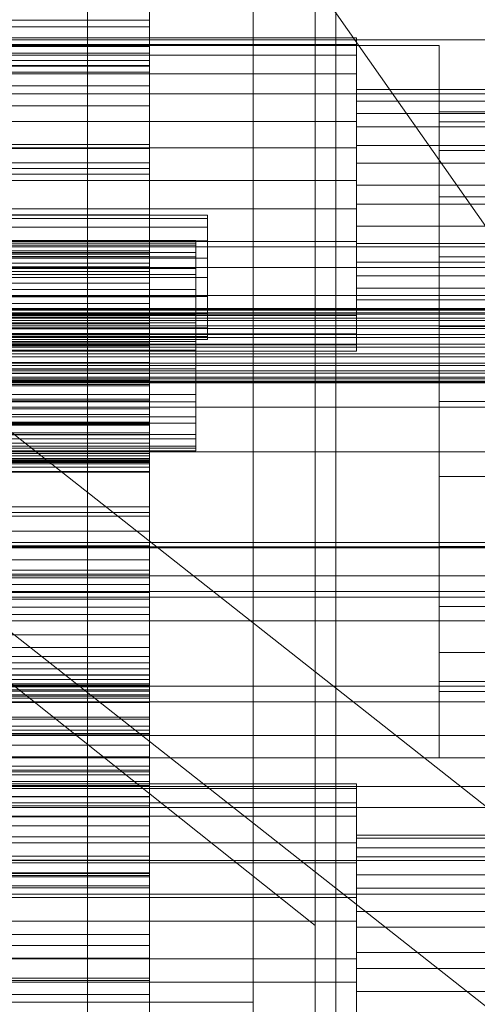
# Model space of a CAD drawing. Header units: millimetres. Extents: x -4738 to 65662, y -68080 to 6847.
# Tile 94 of 256: x 269 to 379, y -35776 to -35538. Entities that reach past the tile are written whole.
import ezdxf

# ---------------------------------------------------------------- set-up
doc = ezdxf.new("R2010")
doc.units = ezdxf.units.MM
for name, color, linetype, lineweight in [('COTAS_O', 1, 'Continuous', 0), ('COTAS_P', 1, 'Continuous', 0), ('frontal_bajante_movil', 7, 'Continuous', 0), ('frontal_briquetadora', 7, 'Continuous', 0), ('frontal_C01', 7, 'Continuous', 0), ('frontal_C02', 7, 'Continuous', 0), ('frontal_C03', 7, 'Continuous', 0), ('frontal_C04', 7, 'Continuous', 0)]:
    doc.layers.add(name, color=color, linetype=linetype, lineweight=lineweight)
doc.dimstyles.new('R19_100', dxfattribs={"dimtxt": 250, "dimasz": 150, "dimexe": 150, "dimexo": 80, "dimgap": 100, "dimtad": 1, "dimtih": 1, "dimtoh": 1, "dimdsep": 46, "dimcen": 0.09, "dimadec": 0, "dimazin": 0, "dimtfac": 1, "dimtdec": 4, "dimtofl": 0, "dimtmove": 0, "dimatfit": 3, "dimfxl": 1, "dimtolj": 1, "dimtzin": 0, "dimarcsym": 0})

# ---------------------------------------------------------------- blocks, each defined once
blk = doc.blocks.new('DIM_R30_54')
at = {"layer": 'COTAS_O'}
for p, q in [((-1480, -35300), (-1330, -35255)), ((490, -35300), (340, -35255)), ((-1480, -36000), (-1480, -35300)), ((-1480, -35300), (490, -35300)), ((-1480, -35300), (-1330, -35345)), ((490, -35300), (340, -35345)), ((490, -36000), (490, -35300))]:
    blk.add_line(p, q, dxfattribs=at)
blk.add_text('1970 O', height=250, dxfattribs=at).set_placement((-495, -35200))
blk = doc.blocks.new('DIM_R30_56')
at = {"layer": 'COTAS_O'}
for p, q in [((-1400, -35300), (-1250, -35255)), ((1400, -35300), (1250, -35255)), ((-1400, -36000), (-1400, -35300)), ((-1400, -35300), (1400, -35300)), ((-1400, -35300), (-1250, -35345)), ((1400, -35300), (1250, -35345)), ((1400, -36000), (1400, -35300))]:
    blk.add_line(p, q, dxfattribs=at)
blk.add_text('2800 O', height=250, dxfattribs=at).set_placement((0, -35200))
blk = doc.blocks.new('DIM_R30_57')
at = {"layer": 'COTAS_P'}
for p, q in [((-305, -34680), (395, -34680)), ((395, -34680), (350, -34830)), ((395, -36000), (395, -34680)), ((395, -34680), (440, -34830)), ((395, -36000), (350, -35850)), ((395, -36000), (440, -35850)), ((-305, -36000), (395, -36000))]:
    blk.add_line(p, q, dxfattribs=at)
blk.add_text('1320 P', height=250, rotation=90, dxfattribs=at).set_placement((295, -35340))
blk = doc.blocks.new('DIM_R30_58')
at = {"layer": 'COTAS_P'}
for p, q in [((-305, -35300), (-155, -35255)), ((345, -35300), (195, -35255)), ((-305, -36000), (-305, -35300)), ((-305, -35300), (345, -35300)), ((-305, -35300), (-155, -35345)), ((345, -35300), (195, -35345)), ((345, -36000), (345, -35300))]:
    blk.add_line(p, q, dxfattribs=at)
blk.add_text('650 P', height=250, dxfattribs=at).set_placement((20, -35200))

msp = doc.modelspace()

# ---------------------------------------------------------------- linework, layer by layer
at = {"layer": 'frontal_bajante_movil'}
for p, q in [((285, -35840), (285, -35429)), ((325, -35840), (325, -35429)), ((20, -35775), (325, -35775)), ((260, -35775), (300, -35775)), ((300, -35815), (300, -35775)), ((325, -35815), (325, -35775))]:
    msp.add_line(p, q, dxfattribs=at)
at = {"layer": 'frontal_briquetadora'}
for p, q in [((-674.804, -34950), (340, -35756.525)), ((340, -35980), (340, -34950)), ((340, -35884.261), (340, -35756.525))]:
    msp.add_line(p, q, dxfattribs=at)
at = {"layer": 'frontal_C01'}
for p, q in [((414.443, -35635.099), (154.443, -35264.29)), ((-300, -35567.898), (300, -35567.898)), ((300, -35572.36), (300, -35567.898)), ((300, -35567.898), (300, -35593.55)), ((300, -35568.839), (-300, -35568.839)), ((300, -35594.366), (300, -35568.839)), ((300, -35568.839), (300, -35573.69)), ((300, -35572.36), (-300, -35572.36)), ((300, -35597.417), (300, -35572.36)), ((-300, -35573.69), (300, -35573.69)), ((300, -35573.69), (300, -35598.569)), ((300, -35593.55), (-300, -35593.55)), ((-300, -35594.07), (300, -35594.07)), ((-300, -35594.366), (300, -35594.366)), ((300, -35593.55), (300, -35597.417)), ((300, -35594.07), (300, -35642.509)), ((300, -35594.07), (300, -35596.55)), ((300, -35598.569), (300, -35594.366)), ((300, -35594.947), (-300, -35594.947)), ((300, -35596.55), (-300, -35596.55)), ((300, -35643.096), (300, -35594.947)), ((300, -35597.644), (300, -35594.947)), ((300, -35644.988), (300, -35596.55)), ((-300, -35597.417), (300, -35597.417)), ((-300, -35597.644), (300, -35597.644)), ((300, -35598.569), (-300, -35598.569)), ((300, -35597.644), (300, -35645.792)), ((-300, -35613.579), (300, -35613.579)), ((300, -35626.159), (300, -35613.579)), ((300, -35613.579), (300, -35633.131)), ((300, -35616.539), (-300, -35616.539)), ((300, -35635.696), (300, -35616.539)), ((300, -35616.539), (300, -35629.404)), ((300, -35626.159), (-300, -35626.159)), ((300, -35644.032), (300, -35626.159)), ((-300, -35629.404), (300, -35629.404)), ((300, -35629.404), (300, -35646.844)), ((-450, -35631.373), (450, -35631.373)), ((300, -35633.131), (-300, -35633.131)), ((300, -35633.131), (300, -35644.032)), ((-300, -35634.958), (300, -35634.958)), ((-300, -35635.696), (300, -35635.696)), ((300, -35634.958), (300, -35670.707)), ((300, -35634.958), (300, -35641.949)), ((300, -35646.844), (300, -35635.696)), ((300, -35637.57), (-300, -35637.57)), ((300, -35672.527), (300, -35637.57)), ((300, -35644.72), (300, -35637.57)), ((300, -35640.008), (-300, -35640.008)), ((300, -35641.949), (-300, -35641.949)), ((300, -35644.444), (300, -35640.008)), ((300, -35640.008), (300, -35643.748)), ((300, -35677.698), (300, -35641.949)), ((450, -35642.157), (-450, -35642.157)), ((300, -35642.509), (-300, -35642.509)), ((-300, -35643.096), (300, -35643.096)), ((300, -35643.748), (-300, -35643.748)), ((-300, -35644.032), (300, -35644.032)), ((300, -35644.988), (300, -35642.509)), ((300, -35643.096), (300, -35645.792)), ((300, -35643.748), (300, -35655.412)), ((300, -35644.444), (-300, -35644.444)), ((-300, -35644.72), (300, -35644.72)), ((-300, -35644.988), (300, -35644.988)), ((300, -35645.792), (-300, -35645.792)), ((300, -35656.755), (300, -35644.444)), ((300, -35644.72), (300, -35679.677)), ((300, -35646.844), (-300, -35646.844)), ((300, -35655.412), (-300, -35655.412)), ((300, -35655.412), (300, -35674.203)), ((300, -35656.755), (-300, -35656.755)), ((300, -35676.102), (300, -35656.755)), ((-450, -35664.006), (450, -35664.006)), ((450, -35665.076), (-450, -35665.076)), ((450, -35672.095), (-450, -35672.095)), ((300, -35670.707), (-300, -35670.707)), ((-300, -35672.527), (300, -35672.527)), ((300, -35677.698), (300, -35670.707)), ((300, -35672.527), (300, -35679.677)), ((300, -35674.203), (-300, -35674.203)), ((300, -35674.203), (300, -35698.84)), ((-450, -35675.861), (450, -35675.861)), ((300, -35676.102), (-300, -35676.102)), ((-300, -35677.698), (300, -35677.698)), ((300, -35701.167), (300, -35676.102)), ((300, -35679.677), (-300, -35679.677)), ((-300, -35698.493), (300, -35698.493)), ((300, -35698.84), (-300, -35698.84)), ((300, -35715.821), (300, -35698.493)), ((300, -35698.493), (300, -35706.707)), ((300, -35698.84), (300, -35727.646)), ((300, -35701.167), (-300, -35701.167)), ((300, -35730.241), (300, -35701.167)), ((450, -35702.525), (-450, -35702.525)), ((300, -35702.68), (-300, -35702.68)), ((300, -35710.334), (300, -35702.68)), ((300, -35702.68), (300, -35720.111)), ((300, -35706.707), (-300, -35706.707)), ((300, -35706.707), (300, -35721.72)), ((-450, -35710.613), (450, -35710.613)), ((-300, -35709.351), (300, -35709.351)), ((-300, -35710.334), (300, -35710.334)), ((300, -35709.351), (300, -35722.831)), ((300, -35709.351), (300, -35718.98)), ((300, -35725.438), (300, -35710.334)), ((300, -35712.998), (-300, -35712.998)), ((300, -35725.397), (300, -35712.998)), ((300, -35722.686), (300, -35712.998)), ((300, -35715.821), (-300, -35715.821)), ((300, -35721.72), (300, -35715.821)), ((300, -35718.98), (-300, -35718.98)), ((-300, -35720.111), (300, -35720.111)), ((300, -35732.461), (300, -35718.98)), ((300, -35720.111), (300, -35725.438)), ((350, -35722.272), (-350, -35722.272)), ((-300, -35721.72), (300, -35721.72)), ((-300, -35722.686), (300, -35722.686)), ((300, -35722.831), (-300, -35722.831)), ((300, -35722.686), (300, -35735.085)), ((300, -35732.461), (300, -35722.831)), ((350, -35723.407), (350, -35722.272)), ((350, -35722.272), (350, -35726.88)), ((350, -35723.407), (-350, -35723.407)), ((350, -35730.113), (350, -35723.407)), ((350, -35726.88), (-350, -35726.88)), ((-300, -35725.397), (300, -35725.397)), ((300, -35725.438), (-300, -35725.438)), ((-300, -35727.646), (300, -35727.646)), ((300, -35725.397), (300, -35735.085)), ((300, -35727.646), (300, -35758.657)), ((350, -35726.88), (350, -35736.531)), ((350, -35730.113), (-350, -35730.113)), ((300, -35730.241), (-300, -35730.241)), ((300, -35761.343), (300, -35730.241)), ((350, -35741.37), (350, -35730.113)), ((-300, -35732.461), (300, -35732.461)), ((350, -35737.775), (350, -35734.682)), ((350, -35734.682), (350, -35735.444)), ((500, -35734.682), (350, -35734.682)), ((350, -35736.531), (-350, -35736.531)), ((300, -35735.085), (-300, -35735.085)), ((350, -35735.444), (350, -35739.945)), ((500, -35735.444), (350, -35735.444)), ((350, -35736.531), (350, -35749.755)), ((350, -35744.251), (350, -35737.775)), ((500, -35737.775), (350, -35737.775)), ((-450, -35740.847), (450, -35740.847)), ((350, -35741.37), (-350, -35741.37)), ((350, -35739.945), (350, -35747.498)), ((500, -35739.945), (350, -35739.945)), ((350, -35755.462), (350, -35741.37)), ((350, -35753.125), (350, -35744.251)), ((500, -35744.251), (350, -35744.251)), ((450, -35748.935), (-450, -35748.935)), ((350, -35747.498), (350, -35756.955)), ((500, -35747.498), (350, -35747.498)), ((-350, -35749.755), (350, -35749.755)), ((350, -35749.755), (350, -35764.538)), ((350, -35763.045), (350, -35753.125)), ((350, -35753.125), (500, -35753.125)), ((350, -35755.462), (-350, -35755.462)), ((350, -35770.245), (350, -35755.462)), ((350, -35756.955), (350, -35766.875)), ((500, -35756.955), (350, -35756.955)), ((300, -35758.657), (-300, -35758.657)), ((300, -35758.657), (300, -35789.759)), ((300, -35761.343), (-300, -35761.343)), ((300, -35792.354), (300, -35761.343)), ((350, -35772.502), (350, -35763.045)), ((500, -35763.045), (350, -35763.045)), ((350, -35764.538), (-350, -35764.538)), ((350, -35764.538), (350, -35778.63)), ((350, -35766.875), (350, -35775.749)), ((500, -35766.875), (350, -35766.875)), ((350, -35770.245), (-350, -35770.245)), ((350, -35783.469), (350, -35770.245)), ((350, -35780.055), (350, -35772.502)), ((500, -35772.502), (350, -35772.502))]:
    msp.add_line(p, q, dxfattribs=at)
at = {"layer": 'frontal_C02'}
for p, q in [((300, -35515.806), (300, -35544.234)), ((300, -35553.701), (300, -35524.294)), ((300, -35524.558), (300, -35539.461)), ((300, -35528.269), (300, -35545.825)), ((300, -35549.007), (300, -35534.104)), ((300, -35550.389), (300, -35535.177)), ((300, -35537.865), (-300, -35537.865)), ((300, -35539.461), (-300, -35539.461)), ((300, -35548.823), (300, -35537.865)), ((300, -35547.622), (300, -35537.865)), ((300, -35549.007), (300, -35539.461)), ((350, -35542.154), (-350, -35542.154)), ((350, -35543.727), (350, -35542.154)), ((350, -35542.154), (350, -35546.343)), ((430, -35542.585), (-430, -35542.585)), ((350, -35543.727), (-350, -35543.727)), ((-300, -35544.234), (300, -35544.234)), ((300, -35544.234), (300, -35575.099)), ((350, -35550.822), (350, -35543.727)), ((350, -35546.343), (-350, -35546.343)), ((-300, -35545.825), (300, -35545.825)), ((300, -35545.825), (300, -35550.389)), ((350, -35546.343), (350, -35555.655)), ((-300, -35547.622), (300, -35547.622)), ((-300, -35548.823), (300, -35548.823)), ((-300, -35549.007), (300, -35549.007)), ((300, -35547.622), (300, -35558.58)), ((300, -35548.823), (300, -35558.58)), ((350, -35550.822), (-350, -35550.822)), ((300, -35550.389), (-300, -35550.389)), ((350, -35562.36), (350, -35550.822)), ((300, -35553.701), (-300, -35553.701)), ((300, -35584.901), (300, -35553.701)), ((350, -35555.655), (-350, -35555.655)), ((350, -35557.414), (350, -35554.603)), ((350, -35554.603), (350, -35555.659)), ((500, -35554.603), (350, -35554.603)), ((350, -35555.655), (350, -35568.674)), ((350, -35555.659), (350, -35560.42)), ((500, -35555.659), (350, -35555.659)), ((300, -35558.58), (-300, -35558.58)), ((350, -35563.663), (350, -35557.414)), ((500, -35557.414), (350, -35557.414)), ((350, -35560.42), (350, -35568.163)), ((500, -35560.42), (350, -35560.42)), ((350, -35562.36), (-350, -35562.36)), ((350, -35576.583), (350, -35562.36)), ((350, -35572.4), (350, -35563.663)), ((500, -35563.663), (350, -35563.663)), ((350, -35568.163), (350, -35577.707)), ((500, -35568.163), (350, -35568.163)), ((-350, -35568.674), (350, -35568.674)), ((441.754, -35775.364), (181.754, -35570.656)), ((350, -35568.674), (350, -35583.417)), ((350, -35582.293), (350, -35572.4)), ((350, -35572.4), (500, -35572.4)), ((300, -35575.099), (-300, -35575.099)), ((300, -35575.099), (300, -35606.299)), ((350, -35576.583), (-350, -35576.583)), ((350, -35591.326), (350, -35576.583)), ((350, -35577.707), (350, -35587.6)), ((500, -35577.707), (350, -35577.707)), ((350, -35591.837), (350, -35582.293)), ((500, -35582.293), (350, -35582.293)), ((350, -35583.417), (-350, -35583.417)), ((300, -35584.901), (-300, -35584.901)), ((300, -35615.766), (300, -35584.901)), ((350, -35583.417), (350, -35597.64)), ((350, -35587.6), (350, -35596.337)), ((500, -35587.6), (350, -35587.6)), ((350, -35591.326), (-350, -35591.326)), ((-311.15, -35591.114), (311.15, -35591.114)), ((-311.15, -35591.711), (311.15, -35591.711)), ((311.15, -35591.711), (311.15, -35591.114)), ((311.15, -35591.114), (311.15, -35592.248)), ((311.15, -35593.996), (311.15, -35591.711)), ((350, -35604.345), (350, -35591.326)), ((350, -35599.58), (350, -35591.837)), ((500, -35591.837), (350, -35591.837)), ((430, -35592.585), (-430, -35592.585)), ((-311.15, -35592.248), (311.15, -35592.248)), ((-311.15, -35593.996), (311.15, -35593.996)), ((311.15, -35592.248), (311.15, -35595.033)), ((311.15, -35597.814), (311.15, -35593.996)), ((-311.15, -35595.033), (311.15, -35595.033)), ((311.15, -35595.033), (311.15, -35599.281)), ((350, -35596.337), (350, -35602.586)), ((500, -35596.337), (350, -35596.337)), ((430, -35597.585), (-430, -35597.585)), ((350, -35597.64), (-350, -35597.64)), ((-311.15, -35597.814), (311.15, -35597.814)), ((311.15, -35602.905), (311.15, -35597.814)), ((350, -35597.64), (350, -35609.178)), ((-311.15, -35599.281), (311.15, -35599.281)), ((300, -35601.42), (-300, -35601.42)), ((418.246, -35805.221), (158.246, -35600.513)), ((300, -35612.378), (300, -35601.42)), ((300, -35611.177), (300, -35601.42)), ((311.15, -35599.281), (311.15, -35604.702)), ((350, -35604.341), (350, -35599.58)), ((500, -35599.58), (350, -35599.58)), ((-311.15, -35602.905), (311.15, -35602.905)), ((311.15, -35608.923), (311.15, -35602.905)), ((350, -35602.586), (350, -35605.397)), ((500, -35602.586), (350, -35602.586)), ((350, -35604.345), (-350, -35604.345)), ((-311.15, -35604.702), (311.15, -35604.702)), ((300, -35606.299), (-300, -35606.299)), ((300, -35606.299), (300, -35635.706)), ((311.15, -35604.702), (311.15, -35610.927)), ((350, -35605.397), (350, -35604.341)), ((500, -35604.341), (350, -35604.341)), ((350, -35613.657), (350, -35604.345)), ((500, -35605.397), (350, -35605.397)), ((-440, -35607.501), (440, -35607.501)), ((-440, -35607.712), (440, -35607.712)), ((-440, -35607.902), (440, -35607.902)), ((-440, -35608.522), (440, -35608.522)), ((-440, -35608.889), (440, -35608.889)), ((-440, -35609.875), (440, -35609.875)), ((-440, -35610.394), (440, -35610.394)), ((350, -35609.178), (-350, -35609.178)), ((311.15, -35608.923), (-311.15, -35608.923)), ((-311.15, -35610.927), (311.15, -35610.927)), ((300, -35609.611), (-300, -35609.611)), ((-300, -35610.993), (300, -35610.993)), ((300, -35614.175), (300, -35609.611)), ((300, -35609.611), (300, -35624.823)), ((300, -35610.993), (300, -35625.896)), ((300, -35610.993), (300, -35620.539)), ((311.15, -35615.456), (311.15, -35608.923)), ((311.15, -35610.927), (311.15, -35617.53)), ((350, -35609.178), (350, -35616.273)), ((-440, -35611.679), (440, -35611.679)), ((-440, -35612.315), (440, -35612.315)), ((-300, -35611.177), (300, -35611.177)), ((-300, -35612.378), (300, -35612.378)), ((300, -35611.177), (300, -35622.135)), ((300, -35612.378), (300, -35622.135)), ((440, -35613.811), (-440, -35613.811)), ((-440, -35614.521), (440, -35614.521)), ((350, -35613.657), (-350, -35613.657)), ((-311.15, -35615.456), (311.15, -35615.456)), ((-300, -35614.175), (300, -35614.175)), ((300, -35615.766), (-300, -35615.766)), ((300, -35631.731), (300, -35614.175)), ((300, -35644.194), (300, -35615.766)), ((311.15, -35622.06), (311.15, -35615.456)), ((350, -35617.846), (350, -35613.657)), ((-440, -35616.126), (440, -35616.126)), ((-440, -35616.861), (440, -35616.861)), ((350, -35616.273), (-350, -35616.273)), ((350, -35617.846), (-350, -35617.846)), ((-311.15, -35617.53), (311.15, -35617.53)), ((311.15, -35617.53), (311.15, -35624.064)), ((350, -35616.273), (350, -35617.846)), ((-440, -35618.466), (440, -35618.466)), ((-440, -35619.176), (440, -35619.176)), ((300, -35620.539), (-300, -35620.539)), ((300, -35635.442), (300, -35620.539)), ((-440, -35620.671), (440, -35620.671)), ((-440, -35621.308), (440, -35621.308)), ((-440, -35622.592), (440, -35622.592)), ((-311.15, -35622.06), (311.15, -35622.06)), ((300, -35622.135), (-300, -35622.135)), ((311.15, -35628.284), (311.15, -35622.06)), ((-440, -35623.112), (440, -35623.112)), ((-440, -35624.097), (440, -35624.097)), ((-440, -35624.465), (440, -35624.465)), ((-440, -35625.084), (440, -35625.084)), ((-440, -35625.274), (440, -35625.274)), ((-311.15, -35624.064), (311.15, -35624.064)), ((-300, -35623.174), (300, -35623.174)), ((-300, -35624.823), (300, -35624.823)), ((300, -35623.174), (300, -35629.828)), ((300, -35638.057), (300, -35623.174)), ((300, -35624.823), (300, -35631.731)), ((311.15, -35624.064), (311.15, -35630.081)), ((-440, -35625.486), (440, -35625.486)), ((300, -35625.896), (-300, -35625.896)), ((300, -35635.442), (300, -35625.896)), ((-311.15, -35628.284), (311.15, -35628.284)), ((-311.15, -35630.081), (311.15, -35630.081)), ((300, -35629.828), (-300, -35629.828)), ((300, -35629.828), (300, -35647.004)), ((311.15, -35633.705), (311.15, -35628.284)), ((311.15, -35630.081), (311.15, -35635.172)), ((300, -35631.731), (-300, -35631.731)), ((-311.15, -35633.705), (311.15, -35633.705)), ((311.15, -35637.953), (311.15, -35633.705)), ((-311.15, -35635.172), (311.15, -35635.172)), ((-300, -35635.442), (300, -35635.442)), ((300, -35635.706), (-300, -35635.706)), ((300, -35635.706), (300, -35661.317)), ((311.15, -35635.172), (311.15, -35638.991)), ((-311.15, -35637.953), (311.15, -35637.953)), ((-311.15, -35638.991), (311.15, -35638.991)), ((300, -35638.057), (-300, -35638.057)), ((300, -35647.004), (300, -35638.057)), ((311.15, -35640.739), (311.15, -35637.953)), ((311.15, -35638.991), (311.15, -35641.276)), ((-311.15, -35640.739), (311.15, -35640.739)), ((-311.15, -35641.276), (311.15, -35641.276)), ((-311.15, -35641.872), (311.15, -35641.872)), ((311.15, -35641.872), (311.15, -35640.739)), ((311.15, -35641.276), (311.15, -35641.872)), ((300, -35644.194), (-300, -35644.194)), ((300, -35668.247), (300, -35644.194)), ((-300, -35647.004), (300, -35647.004)), ((300, -35657.64), (-300, -35657.64)), ((300, -35691.522), (300, -35657.64)), ((300, -35664.994), (300, -35657.64)), ((300, -35661.317), (-300, -35661.317)), ((300, -35661.317), (300, -35681.386)), ((-450, -35665.314), (450, -35665.314)), ((-300, -35664.859), (300, -35664.859)), ((-300, -35664.994), (300, -35664.994)), ((300, -35664.859), (300, -35701.629)), ((300, -35664.859), (300, -35671.636)), ((300, -35664.994), (300, -35698.876)), ((300, -35668.247), (-300, -35668.247)), ((300, -35686.287), (300, -35668.247)), ((300, -35671.636), (-300, -35671.636)), ((300, -35708.405), (300, -35671.636)), ((450, -35677.236), (-450, -35677.236)), ((300, -35681.386), (-300, -35681.386)), ((300, -35681.386), (300, -35694.546)), ((300, -35686.287), (-300, -35686.287)), ((300, -35697.083), (300, -35686.287)), ((300, -35689.345), (-300, -35689.345)), ((300, -35706.197), (300, -35689.345)), ((300, -35689.345), (300, -35700.81)), ((-300, -35691.522), (300, -35691.522)), ((300, -35691.522), (300, -35698.876)), ((300, -35693.056), (-300, -35693.056)), ((300, -35740.783), (300, -35693.056)), ((300, -35696.036), (300, -35693.056)), ((300, -35694.546), (-300, -35694.546)), ((-300, -35695.987), (300, -35695.987)), ((-300, -35696.036), (300, -35696.036)), ((300, -35694.546), (300, -35699.9)), ((300, -35695.987), (300, -35744.772)), ((300, -35695.987), (300, -35698.179)), ((300, -35696.036), (300, -35743.764)), ((450, -35698.723), (-450, -35698.723)), ((300, -35697.083), (-300, -35697.083)), ((300, -35698.179), (-300, -35698.179)), ((300, -35698.876), (-300, -35698.876)), ((300, -35699.9), (300, -35697.083)), ((300, -35746.963), (300, -35698.179)), ((-300, -35699.603), (300, -35699.603)), ((300, -35699.9), (-300, -35699.9)), ((-300, -35700.81), (300, -35700.81)), ((300, -35699.603), (300, -35718.036)), ((300, -35710.168), (300, -35699.603)), ((300, -35700.81), (300, -35719.429)), ((300, -35701.629), (-300, -35701.629)), ((300, -35708.405), (300, -35701.629)), ((-300, -35706.197), (300, -35706.197)), ((300, -35719.429), (300, -35706.197)), ((-300, -35708.405), (300, -35708.405)), ((-450, -35710.645), (450, -35710.645)), ((300, -35710.168), (-300, -35710.168)), ((300, -35730.229), (300, -35710.168)), ((300, -35718.036), (-300, -35718.036)), ((300, -35718.036), (300, -35730.229)), ((300, -35719.429), (-300, -35719.429)), ((-300, -35730.229), (300, -35730.229)), ((300, -35739.779), (-300, -35739.779)), ((-300, -35740.783), (300, -35740.783)), ((300, -35764.404), (300, -35739.779)), ((300, -35739.779), (300, -35744.426)), ((300, -35740.783), (300, -35743.764)), ((300, -35743.764), (-300, -35743.764)), ((-300, -35743.984), (300, -35743.984)), ((300, -35743.984), (300, -35769.257)), ((300, -35747.401), (300, -35743.984)), ((-300, -35744.426), (300, -35744.426)), ((300, -35744.772), (-300, -35744.772)), ((300, -35744.426), (300, -35769.767)), ((300, -35746.963), (300, -35744.772)), ((-300, -35746.963), (300, -35746.963)), ((300, -35747.401), (-300, -35747.401)), ((300, -35773.201), (300, -35747.401)), ((-300, -35764.404), (300, -35764.404)), ((300, -35769.767), (300, -35764.404)), ((300, -35769.257), (-300, -35769.257)), ((300, -35769.767), (-300, -35769.767)), ((300, -35769.257), (300, -35773.201)), ((-300, -35773.201), (300, -35773.201))]:
    msp.add_line(p, q, dxfattribs=at)
at = {"layer": 'frontal_C03'}
for p, q in [((-1415, -35682.946), (1415, -35682.946)), ((-1415, -35722.946), (1415, -35722.946))]:
    msp.add_line(p, q, dxfattribs=at)
at = {"layer": 'frontal_C04'}
for p, q in [((250, -35544), (370, -35544)), ((370, -35716), (370, -35544)), ((370, -35562.385), (370, -35560)), ((600, -35560), (370, -35560)), ((370, -35569.378), (370, -35562.385)), ((600, -35562.385), (370, -35562.385)), ((370, -35580.503), (370, -35569.378)), ((600, -35569.378), (370, -35569.378)), ((370, -35595), (370, -35580.503)), ((600, -35580.503), (370, -35580.503)), ((314, -35585), (-284, -35585)), ((314, -35585.734), (-284, -35585.734)), ((314, -35585.734), (314, -35585)), ((314, -35587.865), (314, -35585.734)), ((314, -35587.865), (-284, -35587.865)), ((314, -35591.183), (314, -35587.865)), ((314, -35591.183), (-284, -35591.183)), ((314, -35595.365), (314, -35591.183)), ((314, -35595.365), (-284, -35595.365)), ((314, -35600), (314, -35595.365)), ((370, -35611.883), (370, -35595)), ((600, -35595), (370, -35595)), ((-284, -35600), (314, -35600)), ((314, -35604.635), (314, -35600)), ((314, -35604.635), (-284, -35604.635)), ((314, -35604.635), (314, -35608.817)), ((314, -35608.817), (-284, -35608.817)), ((314, -35608.817), (314, -35612.135)), ((314, -35612.135), (-284, -35612.135)), ((314, -35612.135), (314, -35614.266)), ((370, -35630), (370, -35611.883)), ((600, -35611.883), (370, -35611.883)), ((314, -35614.266), (-284, -35614.266)), ((314, -35615), (-284, -35615)), ((314, -35614.266), (314, -35615)), ((370, -35630), (370, -35648.117)), ((370, -35630), (600, -35630)), ((370, -35648.117), (370, -35665)), ((600, -35648.117), (370, -35648.117)), ((370, -35665), (370, -35679.497)), ((600, -35665), (370, -35665)), ((370, -35679.497), (370, -35690.622)), ((600, -35679.497), (370, -35679.497)), ((370, -35690.622), (370, -35697.615)), ((600, -35690.622), (370, -35690.622)), ((370, -35697.615), (370, -35700)), ((600, -35697.615), (370, -35697.615)), ((600, -35700), (370, -35700)), ((240, -35716), (520, -35716)), ((250, -35716), (370, -35716)), ((240, -35728), (520, -35728))]:
    msp.add_line(p, q, dxfattribs=at)

# ---------------------------------------------------------------- dimensions: what is measured, and where the dimension line sits
at = {"layer": 'COTAS_O'}
for p1, p2, picture, middle in [((-1480, -36000), (490, -36000), 'DIM_R30_54', (-495, -35300)), ((-1400, -36000), (1400, -36000), 'DIM_R30_56', (0, -35300))]:
    dim = msp.add_aligned_dim(p1=p1, p2=p2, distance=700, text='<> O', dimstyle='R19_100', dxfattribs=at)
    dim.commit()
    dim.dimension.update_dxf_attribs({"geometry": picture, "text_midpoint": middle})
at = {"layer": 'COTAS_P'}
for p2, distance, picture, middle in [((-305, -34680), -700, 'DIM_R30_57', (395, -35340)), ((345, -36000), 700, 'DIM_R30_58', (20, -35300))]:
    dim = msp.add_aligned_dim(p1=(-305, -36000), p2=p2, distance=distance, text='<> P', dimstyle='R19_100', dxfattribs=at)
    dim.commit()
    dim.dimension.update_dxf_attribs({"geometry": picture, "text_midpoint": middle})

doc.saveas('drawing.dxf')
